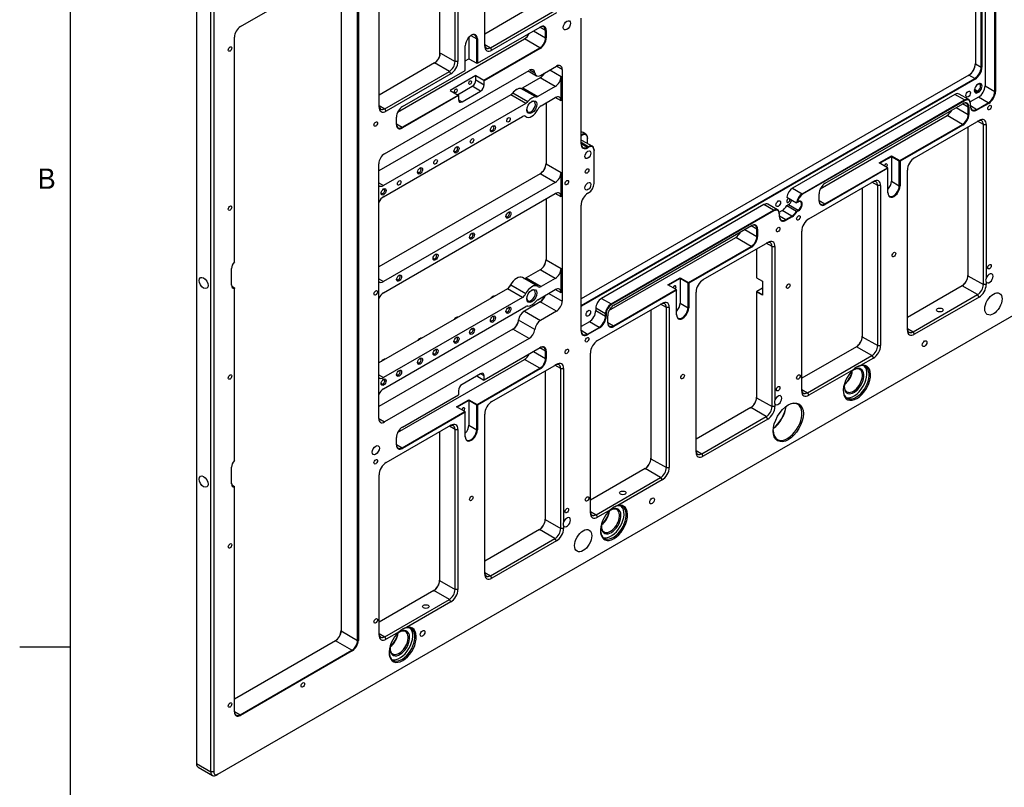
# Model space of a CAD drawing. Extents: x 0 to 826, y -21 to 621.
# Tile 5 of 20: x 15 to 112, y 375 to 451. Entities that reach past the tile are written whole.
import ezdxf
from ezdxf.enums import TextEntityAlignment as Align

# ---------------------------------------------------------------- set-up
doc = ezdxf.new("R2010")
doc.units = 0
for name, color, linetype in [('DEFAULT', 7, 'CONTINUOUS'), ('LAYER0$C$L0', 7, 'CONTINUOUS'), ('LAYER1$C$L1', 7, 'CONTINUOUS'), ('MKA-275630B', 7, 'CONTINUOUS')]:
    doc.layers.add(name, color=color, linetype=linetype)
doc.styles.add('SEACAD_ARIAL_TTF', font='txt')

# ---------------------------------------------------------------- blocks, each defined once
blk = doc.blocks.new('SE19')
at = {"layer": 'MKA-275630B', "color": 7, "linetype": 'CONTINUOUS'}
for p, q in [((60.848, 448.582), (60.848, 464.369)), ((56.406, 462.621), (56.406, 447.568)), ((57.926, 447.058), (57.926, 462.846)), ((58.209, 462.846), (58.209, 447.058)), ((50.431, 442.567), (50.431, 457.754)), ((36.769, 450.509), (47.787, 456.87)), ((48.318, 389.956), (48.318, 456.523)), ((48.388, 456.523), (48.388, 389.956)), ((109.794, 446.485), (109.794, 456.446)), ((109.864, 456.446), (109.864, 446.485)), ((110.182, 456.736), (110.182, 444.644)), ((111.137, 444.093), (111.137, 456.487)), ((111.208, 456.487), (111.208, 444.093)), ((46.691, 456.237), (46.691, 390.895)), ((109.228, 454.446), (109.228, 446.811)), ((32.429, 453.837), (32.429, 377.805)), ((33.843, 376.989), (33.843, 453.021)), ((34.126, 453.021), (34.126, 376.989)), ((66.328, 452.929), (60.848, 449.766)), ((61.413, 448.418), (67.777, 452.093)), ((67.919, 451.848), (61.555, 448.173)), ((60.129, 446.878), (66.316, 450.451)), ((70.351, 438.94), (70.351, 451.335)), ((36.168, 427.288), (36.168, 449.468)), ((59.494, 449.629), (60.059, 449.303)), ((65.659, 450.071), (66.847, 449.385)), ((66.847, 450.104), (66.281, 450.43)), ((66.847, 449.385), (66.847, 450.104)), ((66.847, 450.104), (66.917, 450.104)), ((66.917, 450.104), (66.917, 449.385)), ((52.265, 442.068), (64.761, 449.283)), ((58.927, 446.184), (58.927, 448.609)), ((59.274, 449.438), (59.274, 447.332)), ((60.059, 446.878), (60.059, 449.303)), ((60.129, 449.303), (60.059, 449.303)), ((60.129, 449.303), (60.129, 446.878)), ((60.848, 448.745), (61.413, 448.418)), ((66.281, 448.405), (64.761, 449.283)), ((66.847, 449.385), (66.917, 449.385)), ((56.441, 447.681), (56.476, 447.895)), ((56.476, 447.895), (57.926, 447.058)), ((60.766, 445.221), (66.281, 448.405)), ((66.316, 448.344), (60.801, 445.16)), ((61.555, 448.173), (61.413, 448.418)), ((66.281, 448.405), (66.316, 448.344)), ((55.911, 446.915), (50.431, 443.751)), ((57.36, 446.078), (55.911, 446.915)), ((58.209, 447.058), (57.926, 447.058)), ((58.927, 447.132), (59.274, 447.332)), ((59.274, 447.332), (60.059, 446.878)), ((60.129, 446.878), (60.059, 446.878)), ((60.094, 446.858), (60.059, 446.878)), ((60.094, 446.858), (60.129, 446.878)), ((66.346, 445.691), (67.919, 446.599)), ((68.484, 446.273), (67.919, 446.599)), ((109.228, 446.811), (109.794, 446.485)), ((50.968, 437.956), (65.223, 446.186)), ((50.996, 442.404), (57.36, 446.078)), ((57.502, 445.833), (51.138, 442.159)), ((52.74, 442.612), (58.927, 446.184)), ((57.502, 445.833), (57.36, 446.078)), ((59.981, 445.674), (57.435, 444.204)), ((59.981, 445.674), (60.766, 445.221)), ((59.981, 445.233), (59.981, 445.674)), ((65.121, 446.127), (65.946, 445.651)), ((65.294, 446.222), (65.784, 445.939)), ((67.268, 446.224), (68.371, 445.587)), ((68.371, 443.17), (68.371, 445.587)), ((68.484, 446.273), (68.484, 423.411)), ((108.591, 445.709), (70.351, 423.631)), ((109.157, 445.383), (108.591, 445.709)), ((109.864, 446.485), (109.794, 446.485)), ((58.171, 443.78), (59.627, 444.621)), ((60.447, 444.147), (59.627, 444.621)), ((59.981, 445.233), (60.801, 444.76)), ((60.801, 445.16), (60.766, 445.221)), ((60.801, 444.76), (60.801, 445.16)), ((66.328, 445.46), (64.607, 444.467)), ((67.806, 444.607), (66.328, 445.46)), ((70.351, 422.978), (109.157, 445.383)), ((109.193, 445.321), (70.387, 422.917)), ((109.193, 445.321), (109.157, 445.383)), ((109.475, 444.807), (109.532, 444.84)), ((110.182, 444.644), (111.137, 444.093)), ((63.424, 443.784), (50.402, 436.266)), ((52.705, 440.567), (58.22, 443.751)), ((58.255, 443.69), (52.74, 440.506)), ((57.435, 444.204), (58.22, 443.751)), ((58.22, 443.751), (58.255, 443.69)), ((58.255, 443.69), (58.255, 443.29)), ((58.609, 443.086), (60.447, 444.147)), ((64.902, 442.93), (63.424, 443.784)), ((63.633, 443.968), (63.615, 443.963)), ((63.633, 443.968), (65.111, 443.114)), ((64.015, 444.305), (63.98, 444.284)), ((65.876, 443.556), (64.398, 444.41)), ((64.607, 444.467), (66.085, 443.613)), ((67.806, 444.607), (66.085, 443.613)), ((107.213, 443.811), (91.204, 434.568)), ((108.167, 443.26), (107.213, 443.811)), ((108.567, 443.299), (107.613, 443.85)), ((109.128, 444.273), (109.405, 444.113)), ((109.139, 444.331), (109.461, 444.146)), ((109.405, 444.113), (109.461, 444.146)), ((109.405, 444.113), (109.475, 443.99)), ((109.461, 444.146), (109.532, 444.023)), ((109.532, 444.023), (109.475, 443.99)), ((111.208, 444.093), (111.137, 444.093)), ((50.431, 442.731), (50.996, 442.404)), ((64.902, 442.93), (50.855, 434.82)), ((58.255, 443.29), (58.609, 443.086)), ((66.422, 442.697), (67.806, 443.496)), ((66.893, 442.97), (66.893, 436.969)), ((68.371, 443.17), (67.806, 443.496)), ((92.158, 434.017), (108.167, 443.26)), ((108.203, 443.198), (92.194, 433.956)), ((94.408, 435.055), (107.985, 442.893)), ((108.515, 442.546), (107.949, 442.873)), ((108.203, 443.198), (108.167, 443.26)), ((109.546, 443.541), (108.72, 443.064)), ((108.733, 442.892), (108.733, 442.933)), ((108.733, 442.664), (108.733, 442.892)), ((108.733, 442.704), (109.369, 442.337)), ((109.369, 442.337), (110.501, 442.99)), ((110.536, 442.929), (109.405, 442.276)), ((110.501, 442.99), (109.546, 443.541)), ((110.536, 442.929), (110.501, 442.99)), ((51.138, 442.159), (50.996, 442.404)), ((93.933, 434.511), (106.429, 441.725)), ((107.949, 440.848), (106.429, 441.725)), ((107.327, 442.513), (108.515, 441.828)), ((108.515, 441.828), (108.515, 442.546)), ((108.586, 442.546), (108.515, 442.546)), ((108.586, 441.828), (108.515, 441.828)), ((108.586, 442.546), (108.586, 441.828)), ((109.405, 442.276), (109.369, 442.337)), ((34.55, 376.744), (147.009, 441.672)), ((50.855, 433.71), (64.565, 441.626)), ((52.139, 440.853), (52.139, 441.571)), ((52.139, 440.893), (52.705, 440.567)), ((64.812, 441.677), (64.943, 441.601)), ((64.893, 441.636), (64.835, 441.67)), ((101.762, 437.276), (107.949, 440.848)), ((107.985, 440.787), (101.798, 437.214)), ((103.223, 437.565), (109.587, 441.24)), ((107.985, 440.787), (107.949, 440.848)), ((110.011, 440.831), (109.446, 441.158)), ((110.011, 425.044), (110.011, 440.831)), ((110.011, 440.831), (110.294, 440.831)), ((110.294, 440.831), (110.294, 425.645)), ((52.74, 440.506), (52.705, 440.567)), ((70.422, 439.839), (70.351, 439.879)), ((70.351, 439.798), (70.422, 439.839)), ((70.351, 439.798), (70.387, 439.737)), ((70.457, 439.777), (70.387, 439.737)), ((70.422, 439.839), (70.457, 439.777)), ((70.822, 439.878), (70.539, 440.041)), ((108.491, 440.607), (108.491, 425.921)), ((71.058, 438.655), (70.351, 439.063)), ((70.351, 438.981), (70.988, 438.614)), ((71.458, 438.694), (70.504, 439.245)), ((70.988, 439.512), (70.988, 439.471)), ((70.988, 438.966), (70.988, 439.471)), ((70.988, 438.614), (71.058, 438.655)), ((70.988, 438.614), (71.023, 438.553)), ((71.094, 438.593), (71.023, 438.553)), ((71.058, 438.655), (71.094, 438.593)), ((71.624, 438.328), (71.624, 438.287)), ((71.624, 435.021), (71.624, 438.287)), ((50.402, 411.828), (50.402, 436.976)), ((66.893, 436.969), (68.371, 436.115)), ((99.74, 437.055), (100.942, 437.749)), ((100.56, 436.582), (99.74, 437.055)), ((100.942, 437.668), (99.811, 437.014)), ((100.942, 437.749), (101.762, 437.276)), ((100.942, 437.668), (100.942, 437.749)), ((100.942, 437.668), (100.942, 435.243)), ((101.727, 437.214), (100.942, 437.668)), ((101.727, 437.214), (101.762, 437.276)), ((101.727, 434.789), (101.727, 437.214)), ((101.727, 437.214), (101.798, 437.214)), ((101.798, 437.214), (101.762, 437.276)), ((101.798, 437.214), (101.798, 434.789)), ((66.328, 435.989), (50.402, 426.794)), ((67.806, 435.136), (66.328, 435.989)), ((68.371, 433.699), (68.371, 436.115)), ((94.373, 433.009), (100.56, 436.582)), ((100.596, 436.52), (94.408, 432.948)), ((100.56, 436.582), (100.596, 436.52)), ((100.56, 436.582), (100.596, 436.561)), ((100.596, 436.52), (100.596, 436.561)), ((100.596, 434.095), (100.596, 436.52)), ((102.516, 420.553), (102.516, 436.341)), ((50.402, 435.082), (50.855, 434.82)), ((67.806, 435.136), (50.855, 425.349)), ((92.806, 431.551), (99.17, 435.225)), ((99.594, 434.817), (99.029, 435.144)), ((100.942, 435.243), (101.727, 434.789)), ((50.855, 424.239), (67.806, 434.025)), ((68.371, 433.699), (67.806, 434.025)), ((71.023, 434.062), (71.094, 434.103)), ((91.204, 434.568), (92.158, 434.017)), ((92.194, 433.956), (92.158, 434.017)), ((93.807, 433.295), (93.807, 434.014)), ((98.074, 434.593), (98.074, 419.907)), ((99.594, 419.029), (99.594, 434.817)), ((99.877, 434.817), (99.594, 434.817)), ((99.877, 434.817), (99.877, 419.029)), ((101.727, 434.789), (101.798, 434.789)), ((66.893, 433.498), (66.893, 427.497)), ((89.73, 432.424), (88.775, 432.975)), ((90.642, 433.673), (91.597, 433.121)), ((91.674, 433.166), (91.597, 433.121)), ((91.674, 433.166), (91.774, 433.223)), ((93.807, 433.336), (94.373, 433.009)), ((94.373, 433.009), (94.408, 432.948)), ((70.351, 420.504), (70.351, 432.898)), ((88.375, 432.935), (72.366, 423.692)), ((73.321, 423.141), (89.33, 432.384)), ((89.365, 432.323), (73.356, 423.08)), ((89.33, 432.384), (88.375, 432.935)), ((89.33, 432.384), (89.365, 432.323)), ((89.883, 432.189), (90.162, 432.35)), ((89.896, 432.057), (89.896, 432.017)), ((89.896, 431.788), (89.896, 432.017)), ((91.116, 431.799), (90.162, 432.35)), ((90.638, 432.853), (90.784, 432.938)), ((90.638, 432.853), (91.593, 432.302)), ((90.784, 432.938), (91.738, 432.386)), ((91.593, 432.302), (91.738, 432.386)), ((91.593, 432.302), (91.642, 432.249)), ((91.774, 432.325), (91.642, 432.249)), ((91.774, 432.325), (91.738, 432.386)), ((89.896, 431.829), (90.532, 431.461)), ((90.532, 431.461), (91.116, 431.799)), ((90.532, 431.461), (90.567, 431.4)), ((91.152, 431.737), (90.567, 431.4)), ((91.116, 431.799), (91.152, 431.737)), ((73.574, 423.026), (87.151, 430.864)), ((86.493, 430.485), (87.681, 429.799)), ((87.681, 430.517), (87.115, 430.844)), ((87.681, 429.799), (87.681, 430.517)), ((87.752, 430.517), (87.681, 430.517)), ((87.752, 430.517), (87.752, 429.799)), ((92.099, 414.539), (92.099, 430.326)), ((73.099, 422.482), (85.595, 429.697)), ((82.389, 425.537), (88.753, 429.211)), ((87.115, 428.819), (85.595, 429.697)), ((87.752, 429.799), (87.681, 429.799)), ((89.177, 428.803), (88.611, 429.129)), ((80.928, 425.247), (87.115, 428.819)), ((87.151, 428.758), (80.963, 425.186)), ((87.151, 428.758), (87.115, 428.819)), ((87.657, 428.578), (87.657, 425.711)), ((89.177, 413.015), (89.177, 428.803)), ((89.177, 428.803), (89.46, 428.803)), ((89.46, 428.803), (89.46, 413.616)), ((66.893, 427.497), (68.371, 426.644)), ((35.885, 425.002), (35.885, 426.635)), ((66.328, 426.517), (64.944, 425.718)), ((67.806, 425.664), (66.328, 426.517)), ((68.371, 424.227), (68.371, 426.644)), ((50.402, 425.61), (50.855, 425.349)), ((64.015, 425.689), (63.98, 425.668)), ((66.043, 424.89), (64.565, 425.743)), ((64.944, 425.718), (66.422, 424.865)), ((67.806, 425.664), (66.422, 424.865)), ((78.906, 425.027), (80.108, 425.721)), ((80.108, 425.639), (78.976, 424.986)), ((80.108, 425.721), (80.928, 425.247)), ((80.108, 425.639), (80.108, 425.721)), ((80.108, 425.639), (80.108, 423.214)), ((80.893, 425.186), (80.108, 425.639)), ((80.893, 425.186), (80.928, 425.247)), ((80.963, 425.186), (80.928, 425.247)), ((87.657, 425.711), (88.223, 425.384)), ((88.223, 425.384), (88.223, 423.996)), ((108.491, 425.921), (110.011, 425.044)), ((110.294, 425.325), (110.294, 425.044)), ((35.91, 424.894), (36.168, 424.744)), ((36.168, 424.744), (36.168, 424.675)), ((36.168, 407.692), (36.168, 424.675)), ((63.087, 424.646), (50.402, 417.323)), ((64.565, 423.793), (63.087, 424.646)), ((63.415, 425.014), (63.407, 425.025)), ((63.415, 425.014), (64.893, 424.161)), ((66.085, 423.56), (67.806, 424.554)), ((68.371, 424.227), (67.806, 424.554)), ((73.539, 420.981), (79.726, 424.553)), ((79.761, 424.492), (73.574, 420.92)), ((79.726, 424.553), (78.906, 425.027)), ((79.726, 424.553), (79.761, 424.492)), ((79.726, 424.553), (79.761, 424.533)), ((79.761, 424.492), (79.761, 424.533)), ((79.761, 422.067), (79.761, 424.492)), ((80.893, 422.761), (80.893, 425.186)), ((80.893, 425.186), (80.963, 425.186)), ((80.963, 425.186), (80.963, 422.761)), ((81.682, 408.524), (81.682, 424.312)), ((87.657, 424.323), (87.692, 424.384)), ((87.657, 424.364), (87.692, 424.384)), ((87.657, 424.364), (87.657, 424.323)), ((88.223, 423.996), (87.657, 424.323)), ((87.657, 424.323), (87.657, 413.893)), ((88.223, 424.69), (87.692, 424.384)), ((87.692, 424.384), (88.223, 424.078)), ((107.925, 424.942), (102.516, 421.818)), ((109.446, 424.064), (107.925, 424.942)), ((110.294, 425.044), (110.011, 425.044)), ((64.565, 423.793), (50.855, 415.878)), ((61.631, 423.863), (61.603, 423.847)), ((66.328, 423.349), (64.755, 422.441)), ((67.919, 422.431), (66.328, 423.349)), ((67.155, 424.178), (68.484, 423.411)), ((72.366, 423.692), (73.321, 423.141)), ((103.082, 420.39), (109.446, 424.064)), ((109.587, 423.819), (103.223, 420.145)), ((109.587, 423.819), (109.446, 424.064)), ((50.855, 414.767), (64.902, 422.877)), ((64.755, 422.441), (64.719, 422.421)), ((64.755, 422.441), (66.346, 421.523)), ((67.919, 422.431), (66.346, 421.523)), ((70.351, 422.978), (70.387, 422.917)), ((71.801, 422.713), (71.801, 422.484)), ((72.755, 422.161), (71.801, 422.713)), ((71.801, 422.484), (72.755, 421.933)), ((71.972, 419.523), (78.336, 423.197)), ((73.321, 423.141), (73.356, 423.08)), ((77.24, 422.564), (77.24, 407.878)), ((78.76, 422.788), (78.194, 423.115)), ((78.76, 407.001), (78.76, 422.788)), ((79.043, 422.788), (78.76, 422.788)), ((79.043, 422.788), (79.043, 407.001)), ((80.108, 423.214), (80.893, 422.761)), ((80.893, 422.761), (80.963, 422.761)), ((58.039, 421.789), (58.011, 421.773)), ((64.193, 421.546), (64.193, 421.581)), ((65.784, 420.627), (64.193, 421.546)), ((71.164, 421.382), (70.351, 420.912)), ((72.119, 420.831), (71.164, 421.382)), ((72.755, 421.933), (72.755, 422.161)), ((72.755, 422.161), (72.826, 422.161)), ((72.755, 421.933), (72.826, 421.933)), ((72.826, 422.161), (72.826, 421.933)), ((72.973, 421.267), (72.973, 421.985)), ((63.632, 420.65), (50.402, 413.012)), ((65.223, 419.732), (63.632, 420.65)), ((70.351, 420.545), (70.988, 420.177)), ((70.988, 420.177), (72.119, 420.831)), ((72.154, 420.769), (71.023, 420.116)), ((72.119, 420.831), (72.154, 420.769)), ((72.973, 421.307), (73.539, 420.981)), ((73.539, 420.981), (73.574, 420.92)), ((102.516, 420.716), (103.082, 420.39)), ((103.223, 420.145), (103.082, 420.39)), ((65.223, 419.732), (50.968, 411.501)), ((54.447, 419.715), (54.419, 419.699)), ((70.988, 420.177), (71.023, 420.116)), ((98.074, 419.907), (99.594, 419.029)), ((60.801, 415.651), (66.316, 418.836)), ((65.659, 418.456), (66.847, 417.77)), ((66.847, 418.489), (66.281, 418.815)), ((66.847, 417.77), (66.847, 418.489)), ((66.917, 418.489), (66.847, 418.489)), ((66.917, 418.489), (66.917, 417.77)), ((97.508, 418.927), (92.099, 415.804)), ((99.029, 418.05), (97.508, 418.927)), ((99.594, 419.029), (99.877, 419.029)), ((50.855, 417.641), (50.827, 417.625)), ((52.265, 410.454), (64.761, 417.668)), ((66.281, 416.791), (64.761, 417.668)), ((66.917, 417.77), (66.847, 417.77)), ((71.265, 402.51), (71.265, 418.298)), ((92.665, 414.375), (99.029, 418.05)), ((99.17, 417.805), (97.905, 417.074)), ((99.029, 418.05), (99.17, 417.805)), ((60.094, 413.218), (66.281, 416.791)), ((66.316, 416.729), (60.129, 413.157)), ((61.555, 413.508), (67.919, 417.182)), ((66.316, 416.729), (66.281, 416.791)), ((66.823, 416.55), (66.823, 401.864)), ((68.343, 416.774), (67.777, 417.101)), ((68.343, 400.986), (68.343, 416.774)), ((68.343, 416.774), (68.626, 416.774)), ((68.626, 416.774), (68.626, 401.587)), ((97.182, 416.657), (92.806, 414.13)), ((50.402, 416.139), (50.855, 415.878)), ((60.447, 416.256), (58.609, 415.194)), ((60.066, 416.035), (60.766, 415.631)), ((60.801, 416.052), (60.447, 416.256)), ((60.766, 415.631), (60.801, 415.651)), ((60.801, 415.651), (60.801, 416.052)), ((58.255, 414.582), (58.255, 414.182)), ((92.099, 414.702), (92.665, 414.375)), ((52.74, 410.997), (58.255, 414.182)), ((58.072, 412.998), (59.274, 413.692)), ((59.274, 413.61), (58.142, 412.957)), ((59.274, 413.692), (60.094, 413.218)), ((59.274, 413.61), (59.274, 413.692)), ((59.274, 413.61), (59.274, 411.185)), ((60.059, 413.157), (59.274, 413.61)), ((87.657, 413.893), (89.177, 413.015)), ((92.665, 414.375), (92.806, 414.13)), ((58.892, 412.524), (58.072, 412.998)), ((60.059, 413.157), (60.094, 413.218)), ((60.059, 410.732), (60.059, 413.157)), ((60.059, 413.157), (60.129, 413.157)), ((60.129, 413.157), (60.094, 413.218)), ((60.129, 413.157), (60.129, 410.732)), ((87.091, 412.913), (81.682, 409.79)), ((88.611, 412.035), (87.091, 412.913)), ((89.46, 413.015), (89.177, 413.015)), ((89.46, 413.296), (89.46, 413.015)), ((50.402, 411.828), (50.968, 411.501)), ((52.705, 408.952), (58.892, 412.524)), ((58.927, 412.463), (52.74, 408.891)), ((58.892, 412.524), (58.927, 412.463)), ((58.892, 412.524), (58.927, 412.504)), ((58.927, 412.463), (58.927, 412.504)), ((58.927, 410.038), (58.927, 412.463)), ((60.848, 396.496), (60.848, 412.283)), ((82.248, 408.361), (88.611, 412.035)), ((88.753, 411.79), (82.389, 408.116)), ((88.753, 411.79), (88.611, 412.035)), ((51.138, 407.494), (57.502, 411.168)), ((57.926, 410.76), (57.36, 411.086)), ((57.926, 394.972), (57.926, 410.76)), ((57.926, 410.76), (58.209, 410.76)), ((58.209, 410.76), (58.209, 394.972)), ((59.274, 411.185), (60.059, 410.732)), ((60.059, 410.732), (60.129, 410.732)), ((52.139, 409.238), (52.139, 409.956)), ((56.406, 410.535), (56.406, 395.85)), ((52.139, 409.279), (52.705, 408.952)), ((52.705, 408.952), (52.74, 408.891)), ((77.24, 407.878), (78.76, 407.001)), ((81.682, 408.688), (82.248, 408.361)), ((82.389, 408.116), (82.248, 408.361)), ((35.885, 405.406), (35.885, 407.039)), ((76.674, 406.899), (71.265, 403.776)), ((78.194, 406.021), (76.674, 406.899)), ((78.76, 407.001), (79.043, 407.001)), ((50.431, 390.481), (50.431, 406.269)), ((71.83, 402.347), (78.194, 406.021)), ((78.194, 406.021), (78.336, 405.776)), ((35.91, 405.298), (36.168, 405.148)), ((36.168, 405.079), (36.168, 405.148)), ((36.168, 382.9), (36.168, 405.079)), ((78.336, 405.776), (73.96, 403.249)), ((71.265, 402.673), (71.83, 402.347)), ((71.83, 402.347), (71.972, 402.102)), ((73.237, 402.832), (71.972, 402.102)), ((66.823, 401.864), (68.343, 400.986)), ((68.626, 400.986), (68.343, 400.986)), ((68.626, 401.267), (68.626, 400.986)), ((66.257, 400.884), (60.848, 397.761)), ((61.413, 396.332), (67.777, 400.007)), ((67.777, 400.007), (66.257, 400.884)), ((67.919, 399.762), (67.777, 400.007)), ((67.919, 399.762), (61.555, 396.087)), ((60.848, 396.659), (61.413, 396.332)), ((61.555, 396.087), (61.413, 396.332)), ((56.406, 395.85), (57.926, 394.972)), ((55.84, 394.87), (50.431, 391.747)), ((57.36, 393.992), (55.84, 394.87)), ((58.209, 394.972), (57.926, 394.972)), ((50.996, 390.318), (57.36, 393.992)), ((57.502, 393.747), (53.125, 391.221)), ((57.502, 393.747), (57.36, 393.992)), ((46.691, 390.895), (48.318, 389.956)), ((50.431, 390.645), (50.996, 390.318)), ((51.138, 390.073), (50.996, 390.318)), ((52.403, 390.803), (51.138, 390.073)), ((46.126, 389.915), (36.168, 384.166)), ((47.752, 388.976), (46.126, 389.915)), ((48.388, 389.956), (48.318, 389.956)), ((36.734, 382.614), (47.752, 388.976)), ((47.787, 388.914), (36.769, 382.553)), ((47.787, 388.914), (47.752, 388.976)), ((36.168, 382.941), (36.734, 382.614)), ((36.769, 382.553), (36.734, 382.614)), ((32.429, 377.805), (33.843, 376.989)), ((32.595, 377.439), (34.009, 376.623)), ((34.126, 376.989), (33.843, 376.989)), ((34.55, 376.744), (34.409, 376.662))]:
    blk.add_line(p, q, dxfattribs=at)
for centre in [(98.411, 415.363), (74.466, 401.538), (53.632, 389.509)]:
    blk.add_arc(centre, 1.785, 106.48195, 133.51805, dxfattribs=at)
for centre, major_axis, start_param, end_param in [((36.769, 449.815), (-0.425, -0.736), 3.926991, 5.497787), ((66.281, 449.777), (-0.4, -0.693), 2.356194, 3.926991), ((66.316, 449.757), (-0.425, -0.736), 2.356194, 3.926991), ((59.528, 448.956), (-0.425, -0.736), 2.356194, 5.497787), ((59.493, 448.977), (-0.4, -0.693), 2.356194, 3.89621), ((64.761, 449.936), (-0.4, -0.693), 0.785398, 1.728229), ((61.413, 449.072), (0.4, 0.693), 2.356194, 3.926991), ((61.555, 448.99), (0.5, 0.866), 2.356194, 3.926991), ((66.281, 449.058), (-0.4, -0.693), 0.785398, 2.356194), ((66.316, 449.038), (0.425, 0.736), 3.926991, 5.497787), ((55.875, 447.589), (-0.425, -0.736), 0.785398, 2.011493), ((55.911, 447.568), (0.4, 0.693), 3.926991, 5.497787), ((57.36, 446.731), (-0.4, -0.693), 0.785398, 2.356194), ((57.502, 446.65), (0.5, 0.866), 3.926991, 5.497787), ((67.919, 445.946), (-0.4, -0.693), 2.356194, 3.926991), ((108.556, 446.464), (-0.475, -0.823), 0.785398, 2.356194), ((108.591, 446.444), (0.45, 0.779), 3.926991, 5.497787), ((65.223, 445.533), (-0.4, -0.693), 2.481522, 3.926991), ((66.346, 446.344), (0.4, 0.693), 2.481522, 3.926991), ((66.292, 446.134), (-0.425, -0.736), 0.785398, 1.605218), ((66.328, 446.113), (0.4, 0.693), 3.926991, 4.773636), ((67.806, 445.26), (0.4, 0.693), 3.926991, 5.497787), ((109.157, 446.117), (-0.45, -0.779), 0.785398, 2.356194), ((109.193, 446.097), (0.475, 0.823), 3.926991, 5.497787), ((59.627, 445.029), (-0.25, -0.433), 0.785398, 2.356194), ((60.447, 444.555), (0.25, 0.433), 3.926991, 5.497787), ((109.475, 444.399), (0.25, 0.433), 0.785398, 3.926991), ((109.461, 444.472), (-0.2, -0.346), 0.785398, 3.903382), ((109.532, 444.431), (-0.25, -0.433), 0.785398, 3.926991), ((109.546, 444.276), (-0.45, -0.779), 0.785398, 2.356194), ((63.389, 444.294), (-0.325, -0.563), 0.785398, 1.299798), ((63.424, 444.274), (-0.3, -0.52), 0.785398, 1.299798), ((63.98, 443.427), (0.525, 0.909), 0.785398, 1.299798), ((64.015, 443.407), (0.55, 0.953), 0.270998, 1.299798), ((64.607, 444.957), (-0.3, -0.52), 0.270998, 0.785398), ((67.806, 442.843), (-0.4, -0.693), 2.356194, 3.926991), ((107.213, 443.158), (-0.4, -0.693), 3.141593, 3.926991), ((109.405, 444.44), (0.2, 0.346), 2.474482, 3.926991), ((110.501, 443.725), (-0.45, -0.779), 0.785398, 2.356194), ((110.536, 443.705), (0.475, 0.823), 3.926991, 5.497787), ((50.996, 443.057), (0.4, 0.693), 2.356194, 3.926991), ((58.609, 443.494), (0.25, 0.433), 2.356194, 3.926991), ((64.902, 443.42), (-0.3, -0.52), 0.785398, 1.299798), ((65.493, 442.553), (0.55, 0.953), 0.270998, 1.299798), ((65.423, 442.594), (-0.3, -0.52), 0, 3.846786), ((66.085, 444.103), (-0.3, -0.52), 0.270998, 0.785398), ((66.422, 442.208), (-0.3, -0.52), 3.926991, 4.809398), ((107.949, 442.219), (-0.4, -0.693), 2.356194, 3.926991), ((107.985, 442.199), (-0.425, -0.736), 2.356194, 3.926991), ((108.167, 442.606), (-0.4, -0.693), 2.356194, 3.926991), ((108.203, 442.586), (-0.375, -0.65), 2.356194, 3.926991), ((109.369, 443.072), (0.45, 0.779), 2.356194, 3.926991), ((51.138, 442.976), (0.5, 0.866), 2.356194, 3.926991), ((52.74, 441.918), (-0.425, -0.736), 3.926991, 5.497787), ((64.565, 441.136), (-0.3, -0.52), 3.044584, 3.926991), ((65.493, 442.553), (0.55, 0.953), 3.044584, 4.809398), ((65.423, 442.594), (-0.3, -0.52), 5.577992, 6.283185), ((106.429, 442.379), (-0.4, -0.693), 0.785398, 1.728229), ((107.949, 441.501), (-0.4, -0.693), 0.785398, 2.356194), ((107.985, 441.481), (0.425, 0.736), 3.926991, 5.497787), ((109.405, 443.051), (0.475, 0.823), 2.356194, 3.926991), ((52.705, 441.22), (0.4, 0.693), 2.356194, 3.926991), ((52.74, 441.2), (0.425, 0.736), 2.356194, 3.926991), ((109.446, 440.505), (-0.4, -0.693), 2.356194, 3.926991), ((109.587, 440.423), (-0.5, -0.866), 2.356194, 3.926991), ((61.589, 440.462), (-0.125, -0.217), 5.681921, 6.283185), ((61.589, 440.462), (-0.125, -0.217), 0, 3.742857), ((70.139, 439.349), (-0.4, -0.693), 3.141593, 3.542594), ((70.422, 439.185), (-0.4, -0.693), 2.356194, 3.926991), ((70.457, 439.165), (-0.375, -0.65), 2.356194, 3.926991), ((70.387, 440.512), (0.475, 0.823), 3.874335, 3.926991), ((70.104, 438.553), (-0.4, -0.693), 3.141593, 3.474174), ((70.988, 439.349), (0.45, 0.779), 2.356194, 3.926991), ((71.023, 439.328), (0.475, 0.823), 2.356194, 3.926991), ((50.968, 437.303), (-0.4, -0.693), 3.926991, 5.497787), ((57.997, 438.388), (-0.125, -0.217), 5.681921, 6.283185), ((57.997, 438.388), (-0.125, -0.217), 0, 3.742857), ((71.058, 438.001), (-0.4, -0.693), 2.356194, 3.926991), ((71.094, 437.981), (-0.375, -0.65), 2.356194, 3.926991), ((66.292, 436.662), (-0.425, -0.736), 0.785398, 2.356194), ((66.328, 436.642), (0.4, 0.693), 3.926991, 5.497787), ((100.376, 436.729), (-0.123, -0.213), 1.426517, 4.856668), ((103.223, 436.749), (-0.5, -0.866), 3.926991, 5.497787), ((54.404, 436.315), (-0.125, -0.217), 5.681921, 6.283185), ((54.404, 436.315), (-0.125, -0.217), 0, 3.742857), ((67.806, 435.789), (0.4, 0.693), 3.926991, 5.497787), ((71.094, 434.715), (-0.375, -0.65), 0.785398, 2.356194), ((94.408, 434.361), (-0.425, -0.736), 3.926991, 5.497787), ((99.029, 434.491), (-0.4, -0.693), 2.356194, 3.926991), ((99.17, 434.409), (-0.5, -0.866), 2.356194, 3.926991), ((100.376, 434.916), (0.4, 0.693), 4.324909, 5.497787), ((50.855, 435.474), (0.4, 0.693), 2.999696, 3.926991), ((50.812, 434.241), (-0.125, -0.217), 5.681921, 6.283185), ((50.812, 434.241), (-0.125, -0.217), 0, 3.742857), ((67.806, 433.372), (-0.4, -0.693), 2.356194, 3.926991), ((71.023, 433.286), (-0.475, -0.823), 3.926991, 5.497787), ((91.204, 433.915), (-0.4, -0.693), 3.926991, 5.372459), ((92.158, 433.364), (-0.4, -0.693), 3.926991, 5.372459), ((92.194, 433.343), (0.375, 0.65), 0.785398, 2.154837), ((101.197, 434.442), (0.425, 0.736), 2.356194, 5.497787), ((101.161, 434.463), (0.4, 0.693), 2.356194, 5.497787), ((50.855, 433.057), (-0.4, -0.693), 3.926991, 4.854286), ((88.375, 432.282), (-0.4, -0.693), 3.141593, 3.926991), ((90.784, 433.346), (0.115, 0.199), 0.394582, 5.888604), ((90.572, 433.468), (0.115, 0.199), 4.315617, 5.109161), ((90.784, 433.346), (-0.25, -0.433), 0.785398, 2.009374), ((91.738, 432.795), (-0.25, -0.433), 0.785398, 3.926991), ((91.774, 432.774), (-0.275, -0.476), 0.785398, 3.926991), ((94.373, 433.663), (0.4, 0.693), 2.356194, 3.926991), ((94.408, 433.642), (0.425, 0.736), 2.356194, 3.926991), ((63.116, 431.954), (-0.123, -0.213), 0, 3.74), ((89.33, 431.731), (-0.4, -0.693), 2.356194, 3.926991), ((89.365, 431.71), (-0.375, -0.65), 2.356194, 3.926991), ((90.162, 433.126), (-0.475, -0.823), 0.785398, 1.5734), ((91.116, 432.574), (-0.475, -0.823), 0.785398, 1.5734), ((91.152, 432.554), (-0.5, -0.866), 0.785398, 1.552392), ((63.116, 431.954), (-0.123, -0.213), 5.684778, 6.283185), ((87.115, 430.191), (-0.4, -0.693), 2.356194, 3.926991), ((87.151, 430.17), (-0.425, -0.736), 2.356194, 3.926991), ((90.532, 432.196), (0.45, 0.779), 2.356194, 3.926991), ((90.567, 432.176), (0.475, 0.823), 2.356194, 3.926991), ((92.806, 430.735), (-0.5, -0.866), 3.926991, 5.497787), ((59.524, 429.881), (-0.123, -0.213), 0, 3.74), ((85.595, 430.35), (-0.4, -0.693), 0.785398, 1.728229), ((59.524, 429.881), (-0.123, -0.213), 5.684778, 6.283185), ((87.115, 429.472), (-0.4, -0.693), 0.785398, 2.356194), ((87.151, 429.452), (0.425, 0.736), 3.926991, 5.497787), ((88.611, 428.476), (-0.4, -0.693), 2.356194, 3.926991), ((88.753, 428.395), (-0.5, -0.866), 2.356194, 3.926991), ((36.345, 426.9), (-0.325, -0.563), 4.321782, 5.497787), ((55.932, 427.807), (-0.123, -0.213), 5.684778, 6.283185), ((55.932, 427.807), (-0.123, -0.213), 0, 3.74), ((66.292, 427.191), (-0.425, -0.736), 0.785398, 2.356194), ((66.328, 427.171), (0.4, 0.693), 3.926991, 5.497787), ((67.806, 426.317), (0.4, 0.693), 3.926991, 5.497787), ((110.619, 425.672), (0.25, 0.433), 2.75891, 8.236664), ((50.855, 426.002), (0.4, 0.693), 2.999696, 3.926991), ((52.34, 425.733), (-0.123, -0.213), 5.684778, 6.283185), ((52.34, 425.733), (-0.123, -0.213), 0, 3.74), ((63.98, 424.811), (-0.525, -0.909), 3.926991, 4.809398), ((64.015, 424.791), (-0.55, -0.953), 3.141593, 4.809398), ((64.944, 426.208), (0.3, 0.52), 3.305001, 3.926991), ((82.389, 424.72), (-0.5, -0.866), 3.926991, 5.497787), ((107.89, 425.615), (-0.425, -0.736), 0.785398, 2.356194), ((107.925, 425.595), (0.4, 0.693), 3.926991, 5.497787), ((110.945, 425.485), (0.707, 0), 2.738877, 3.544308), ((36.31, 425.288), (0.3, 0.52), 2.356194, 3.587154), ((36.345, 425.267), (0.325, 0.563), 2.356194, 3.5322), ((50.855, 423.585), (-0.4, -0.693), 3.926991, 4.854286), ((63.052, 425.157), (-0.325, -0.563), 0.785398, 1.667805), ((63.087, 425.136), (0.3, 0.52), 3.926991, 4.809398), ((65.493, 423.937), (-0.55, -0.953), 3.044584, 4.809398), ((65.423, 423.978), (-0.3, -0.52), 0, 3.846786), ((66.422, 425.355), (0.3, 0.52), 3.044584, 3.926991), ((67.806, 423.901), (-0.4, -0.693), 2.356194, 3.926991), ((79.542, 424.7), (-0.123, -0.213), 1.426517, 4.856668), ((109.446, 424.717), (-0.4, -0.693), 0.785398, 2.356194), ((109.587, 424.635), (0.5, 0.866), 3.926991, 5.497787), ((61.603, 423.438), (0.25, 0.433), 0.785398, 1.320925), ((61.631, 423.422), (-0.27, -0.468), 3.412148, 4.441833), ((64.565, 424.283), (0.3, 0.52), 3.926991, 4.809398), ((65.423, 423.978), (-0.3, -0.52), 5.577992, 6.283185), ((65.493, 423.937), (-0.55, -0.953), 0.270998, 1.299798), ((66.085, 423.07), (0.3, 0.52), 0.785398, 1.299798), ((66.292, 424.023), (-0.425, -0.736), 0.785398, 1.839375), ((66.328, 424.003), (0.4, 0.693), 3.926991, 5.016974), ((67.919, 423.084), (0.4, 0.693), 3.926991, 5.497787), ((72.366, 423.039), (-0.4, -0.693), 3.926991, 5.497787), ((78.336, 422.38), (-0.5, -0.866), 2.356194, 3.926991), ((63.116, 422.565), (-0.123, -0.213), 5.684778, 6.283185), ((63.116, 422.565), (-0.123, -0.213), 0, 3.74), ((64.755, 421.788), (0.4, 0.693), 0.785398, 2.230867), ((64.719, 421.808), (-0.375, -0.65), 3.926991, 5.372459), ((64.902, 422.387), (0.3, 0.52), 0.270998, 0.785398), ((70.387, 423.692), (0.475, 0.823), 3.874335, 3.926991), ((71.164, 422.117), (-0.45, -0.779), 0.785398, 2.356194), ((73.321, 422.488), (-0.4, -0.693), 3.926991, 5.497787), ((73.356, 422.468), (0.375, 0.65), 0.785398, 2.356194), ((73.574, 422.332), (-0.425, -0.736), 3.926991, 5.497787), ((78.194, 422.462), (-0.4, -0.693), 2.356194, 3.926991), ((79.542, 422.887), (0.4, 0.693), 4.324909, 5.497787), ((80.362, 422.414), (0.425, 0.736), 2.356194, 5.497787), ((80.327, 422.434), (0.4, 0.693), 2.356194, 5.497787), ((58.011, 421.365), (0.25, 0.433), 0.785398, 1.320925), ((58.039, 421.348), (-0.27, -0.468), 3.412148, 4.441833), ((61.589, 421.683), (-0.125, -0.217), 5.681921, 6.283185), ((61.589, 421.683), (-0.125, -0.217), 0, 3.742857), ((63.597, 421.324), (-0.425, -0.736), 0.785398, 2.230867), ((63.632, 421.303), (0.4, 0.693), 3.926991, 5.372459), ((66.346, 420.869), (0.4, 0.693), 0.785398, 2.230867), ((72.119, 421.565), (-0.45, -0.779), 0.785398, 2.356194), ((72.154, 421.545), (0.475, 0.823), 3.926991, 5.497787), ((59.524, 420.491), (-0.123, -0.213), 5.684778, 6.283185), ((59.524, 420.491), (-0.123, -0.213), 0, 3.74), ((65.223, 420.385), (0.4, 0.693), 3.926991, 5.372459), ((70.988, 420.912), (0.45, 0.779), 2.356194, 3.926991), ((71.023, 420.892), (0.475, 0.823), 2.356194, 3.926991), ((73.539, 421.634), (0.4, 0.693), 2.356194, 3.926991), ((73.574, 421.614), (0.425, 0.736), 2.356194, 3.926991), ((103.082, 421.043), (0.4, 0.693), 2.356194, 3.926991), ((103.223, 420.961), (0.5, 0.866), 2.356194, 3.926991), ((54.419, 419.291), (0.25, 0.433), 0.785398, 1.320925), ((54.447, 419.274), (-0.27, -0.468), 3.412148, 4.441833), ((57.997, 419.609), (-0.125, -0.217), 5.681921, 6.283185), ((57.997, 419.609), (-0.125, -0.217), 0, 3.742857), ((71.972, 418.706), (-0.5, -0.866), 3.926991, 5.497787), ((97.473, 419.601), (-0.425, -0.736), 0.785398, 2.356194), ((97.508, 419.58), (0.4, 0.693), 3.926991, 5.497787), ((55.932, 418.417), (-0.123, -0.213), 0, 3.740001), ((66.281, 418.162), (-0.4, -0.693), 2.356194, 3.926991), ((66.316, 418.142), (-0.425, -0.736), 2.356194, 3.926991), ((99.029, 418.703), (-0.4, -0.693), 0.785398, 2.356194), ((99.17, 418.621), (0.5, 0.866), 3.926991, 5.497787), ((50.827, 417.217), (0.25, 0.433), 0.785398, 1.320925), ((50.855, 417.2), (-0.27, -0.468), 3.412148, 4.441833), ((54.404, 417.535), (-0.125, -0.217), 0, 3.742858), ((55.932, 418.417), (-0.123, -0.213), 5.684777, 6.283185), ((64.761, 418.321), (-0.4, -0.693), 0.785398, 1.728229), ((66.281, 417.444), (-0.4, -0.693), 0.785398, 2.356194), ((66.316, 417.423), (0.425, 0.736), 3.926991, 5.497787), ((52.34, 416.343), (-0.123, -0.213), 0, 3.74), ((54.404, 417.535), (-0.125, -0.217), 5.68192, 6.283185), ((67.777, 416.448), (-0.4, -0.693), 2.356194, 3.926991), ((67.919, 416.366), (-0.5, -0.866), 2.356194, 3.926991), ((97.544, 415.371), (-0.95, -1.645), 4.19928, 9.937887), ((97.261, 415.535), (0.685, 1.186), 1.994213, 6.283185), ((96.2, 416.147), (0.635, 1.1), 4.046178, 5.3786), ((96.129, 416.188), (-0.685, -1.186), 0.971651, 2.169941), ((97.261, 415.535), (-0.9, -1.559), 0.118126, 3.023467), ((97.19, 415.576), (-0.635, -1.1), 0, 3.888357), ((97.473, 415.412), (-0.9, -1.559), 0, 3.926991), ((97.261, 415.535), (0.685, 1.186), 0, 1.147379), ((50.855, 416.531), (0.4, 0.693), 2.999696, 3.926991), ((50.812, 415.461), (-0.125, -0.217), 0, 3.742857), ((52.34, 416.343), (-0.123, -0.213), 5.684778, 6.283185), ((60.447, 415.847), (-0.25, -0.433), 2.356194, 3.926991), ((95.847, 416.351), (-0.95, -1.645), 1.270017, 1.871576), ((50.855, 414.114), (-0.4, -0.693), 3.926991, 4.854286), ((50.812, 415.461), (-0.125, -0.217), 5.681921, 6.283185), ((58.609, 414.786), (-0.25, -0.433), 3.926991, 5.497787), ((92.665, 415.029), (0.4, 0.693), 2.356194, 3.926991), ((92.806, 414.947), (0.5, 0.866), 2.356194, 3.926991), ((97.473, 415.412), (-0.9, -1.559), 5.525193, 6.283185), ((97.19, 415.576), (-0.635, -1.1), 5.536421, 6.283185), ((87.056, 413.587), (-0.425, -0.736), 0.785398, 2.356194), ((87.091, 413.566), (0.4, 0.693), 3.926991, 5.497787), ((90.111, 413.456), (0.707, 0), 2.738877, 3.544308), ((89.785, 413.644), (0.25, 0.433), 2.75891, 8.236664), ((58.708, 412.671), (-0.123, -0.213), 1.426517, 4.856668), ((61.555, 412.692), (-0.5, -0.866), 3.926991, 5.497787), ((88.611, 412.688), (-0.4, -0.693), 0.785398, 2.356194), ((88.753, 412.607), (0.5, 0.866), 3.926991, 5.497787), ((89.153, 412.405), (1, 1.732), 4.038916, 5.385862), ((89.082, 412.446), (-1.05, -1.819), 0.940957, 2.200636), ((90.709, 411.507), (-1, -1.732), 0, 3.902293), ((50.968, 412.154), (0.4, 0.693), 2.356194, 3.926991), ((52.74, 410.303), (-0.425, -0.736), 3.926991, 5.497787), ((57.36, 410.433), (-0.4, -0.693), 2.356194, 3.926991), ((57.502, 410.352), (-0.5, -0.866), 2.356194, 3.926991), ((58.708, 410.859), (0.4, 0.693), 4.324909, 5.497787), ((59.528, 410.385), (0.425, 0.736), 2.356194, 5.497787), ((59.493, 410.406), (0.4, 0.693), 2.356194, 5.497787), ((90.709, 411.507), (-1, -1.732), 5.522485, 6.283185), ((52.705, 409.605), (0.4, 0.693), 2.356194, 3.926991), ((52.74, 409.585), (0.425, 0.736), 2.356194, 3.926991), ((76.639, 407.572), (-0.425, -0.736), 0.785398, 2.356194), ((76.674, 407.552), (0.4, 0.693), 3.926991, 5.497787), ((82.248, 409.014), (0.4, 0.693), 2.356194, 3.926991), ((82.389, 408.933), (0.5, 0.866), 2.356194, 3.926991), ((36.345, 407.304), (-0.325, -0.563), 4.321782, 5.497787), ((51.138, 406.677), (-0.5, -0.866), 3.926991, 5.497787), ((78.194, 406.674), (-0.4, -0.693), 0.785398, 2.356194), ((78.336, 406.592), (0.5, 0.866), 3.926991, 5.497787), ((36.31, 405.692), (0.3, 0.52), 2.356194, 3.587154), ((36.345, 405.671), (0.325, 0.563), 2.356194, 3.5322), ((73.598, 401.547), (-0.95, -1.645), 4.19928, 9.937887), ((73.315, 401.71), (0.685, 1.186), 1.994213, 6.283185), ((73.315, 401.71), (-0.9, -1.559), 0.118126, 3.023467), ((73.245, 401.751), (-0.635, -1.1), 0, 3.888357), ((73.527, 401.587), (-0.9, -1.559), 0, 3.926991), ((73.315, 401.71), (0.685, 1.186), 0, 1.147379), ((66.222, 401.558), (-0.425, -0.736), 0.785398, 2.356194), ((68.951, 401.615), (0.25, 0.433), 2.75891, 8.236664), ((71.83, 403), (0.4, 0.693), 2.356194, 3.926991), ((71.972, 402.918), (0.5, 0.866), 2.356194, 3.926991), ((72.255, 402.322), (0.635, 1.1), 4.046178, 5.3786), ((72.184, 402.363), (-0.685, -1.186), 0.971651, 2.169941), ((71.901, 402.526), (-0.95, -1.645), 1.270017, 1.871576), ((66.257, 401.538), (0.4, 0.693), 3.926991, 5.497787), ((67.777, 400.66), (-0.4, -0.693), 0.785398, 2.356194), ((67.919, 400.578), (0.5, 0.866), 3.926991, 5.497787), ((69.276, 401.427), (0.707, 0), 2.738877, 3.544308), ((73.245, 401.751), (-0.635, -1.1), 5.536421, 6.283185), ((73.527, 401.587), (-0.9, -1.559), 5.525193, 6.283185), ((61.413, 396.986), (0.4, 0.693), 2.356194, 3.926991), ((61.555, 396.904), (0.5, 0.866), 2.356194, 3.926991), ((55.805, 395.544), (-0.425, -0.736), 0.785398, 2.356194), ((55.84, 395.523), (0.4, 0.693), 3.926991, 5.497787), ((57.36, 394.645), (-0.4, -0.693), 0.785398, 2.356194), ((57.502, 394.564), (0.5, 0.866), 3.926991, 5.497787), ((52.764, 389.518), (-0.95, -1.645), 4.19928, 9.937887), ((52.693, 389.559), (-0.9, -1.559), 0, 3.926991), ((46.09, 390.588), (-0.425, -0.736), 0.785398, 2.356194), ((46.126, 390.568), (0.4, 0.693), 3.926991, 5.497787), ((50.996, 390.971), (0.4, 0.693), 2.356194, 3.926991), ((51.138, 390.89), (0.5, 0.866), 2.356194, 3.926991), ((52.481, 389.681), (0.685, 1.186), 1.994213, 6.283185), ((51.42, 390.294), (0.635, 1.1), 4.046178, 5.3786), ((51.35, 390.334), (-0.685, -1.186), 0.971651, 2.169941), ((52.481, 389.681), (-0.9, -1.559), 0.118126, 3.023467), ((51.067, 390.498), (-0.95, -1.645), 1.270017, 1.871576), ((52.41, 389.722), (-0.635, -1.1), 0, 3.888357), ((52.481, 389.681), (0.685, 1.186), 0, 1.147379), ((47.752, 389.629), (-0.4, -0.693), 0.785398, 2.356194), ((47.787, 389.609), (0.425, 0.736), 3.926991, 5.497787), ((52.693, 389.559), (-0.9, -1.559), 5.525193, 6.283185), ((52.41, 389.722), (-0.635, -1.1), 5.536421, 6.283185), ((36.734, 383.268), (0.4, 0.693), 2.356194, 3.926991), ((36.769, 383.247), (0.425, 0.736), 2.356194, 3.926991), ((32.995, 378.132), (0.4, 0.693), 2.356194, 3.141593), ((34.409, 377.315), (0.4, 0.693), 2.356194, 3.926991), ((34.55, 377.234), (0.3, 0.52), 2.356194, 3.926991)]:
    blk.add_ellipse(centre, major_axis=major_axis, ratio=0.57735, start_param=start_param, end_param=end_param, dxfattribs=at)
for centre, major_axis in [((68.951, 450.624), (0.25, 0.433)), ((35.737, 448.288), (0.123, 0.213)), ((59.415, 444.98), (0.101, 0.174)), ((58.001, 444.164), (0.101, 0.174)), ((108.514, 443.843), (-0.162, -0.281)), ((65.493, 442.553), (0.35, 0.606)), ((110.619, 442.512), (0.123, 0.213)), ((50.105, 440.887), (0.123, 0.213)), ((61.659, 440.422), (0.175, 0.303)), ((63.187, 441.303), (0.123, 0.213)), ((59.595, 439.229), (0.123, 0.213)), ((58.067, 438.348), (0.175, 0.303)), ((71.023, 437.859), (0.207, 0.358)), ((56.003, 437.156), (0.123, 0.213)), ((54.475, 436.274), (0.175, 0.303)), ((70.939, 436.259), (0.123, 0.213)), ((52.41, 435.082), (0.123, 0.213)), ((68.951, 435.111), (0.123, 0.213)), ((71.023, 434.756), (0.207, 0.358)), ((50.883, 434.2), (0.175, 0.303)), ((89.79, 433.033), (0.162, 0.281)), ((35.737, 432.591), (0.123, 0.213)), ((63.187, 431.914), (0.173, 0.3)), ((91.774, 431.631), (0.123, 0.213)), ((59.595, 429.84), (0.173, 0.3)), ((89.785, 430.483), (0.123, 0.213)), ((56.003, 427.766), (0.173, 0.3)), ((101.197, 428.012), (0.123, 0.213)), ((110.619, 426.815), (0.123, 0.213)), ((33.136, 425.211), (0.305, -0.528)), ((52.41, 425.692), (0.173, 0.3)), ((50.105, 424.23), (0.123, 0.213)), ((65.493, 423.937), (0.35, 0.606)), ((90.779, 424.901), (0.123, 0.213)), ((111.003, 423.142), (0.6, 1.039)), ((63.187, 422.524), (0.173, 0.3)), ((71.065, 422.223), (-0.162, -0.281)), ((105.712, 422.545), (-0.324, 0)), ((61.659, 421.642), (0.175, 0.303)), ((59.595, 420.45), (0.173, 0.3)), ((58.067, 419.568), (0.175, 0.303)), ((70.939, 419.603), (0.123, 0.213)), ((104.214, 419.223), (0.162, 0.281)), ((56.003, 418.376), (0.173, 0.3)), ((68.951, 418.455), (0.123, 0.213)), ((54.475, 417.494), (0.175, 0.303)), ((52.41, 416.302), (0.173, 0.3)), ((35.737, 415.935), (0.123, 0.213)), ((50.883, 415.42), (0.175, 0.303)), ((80.362, 415.983), (0.123, 0.213)), ((91.774, 415.935), (0.123, 0.213)), ((89.785, 414.787), (0.123, 0.213)), ((90.779, 411.466), (1.05, 1.819)), ((50.105, 408.717), (0.25, 0.433)), ((50.105, 407.574), (0.123, 0.213)), ((33.136, 405.615), (0.305, -0.528)), ((59.528, 403.954), (0.123, 0.213)), ((70.939, 403.906), (0.123, 0.213)), ((74.461, 404.502), (-0.324, 0)), ((77.344, 403.709), (0.162, 0.281)), ((68.951, 402.758), (0.123, 0.213)), ((70.556, 399.79), (0.6, 1.039)), ((35.737, 399.278), (0.123, 0.213)), ((55.041, 393.29), (-0.324, 0)), ((50.105, 391.878), (0.123, 0.213)), ((54.717, 390.645), (0.162, 0.281)), ((42.921, 385.56), (0.123, 0.213)), ((35.737, 383.582), (0.123, 0.213))]:
    blk.add_ellipse(centre, major_axis=major_axis, ratio=0.57735, dxfattribs=at)

msp = doc.modelspace()

# ---------------------------------------------------------------- linework, layer by layer
at = {"layer": 'LAYER0$C$L0', "color": 7, "linetype": 'CONTINUOUS'}
for p, q in [((20, 20), (20, 574)), ((15, 389.3333), (20, 389.3333))]:
    msp.add_line(p, q, dxfattribs=at)

# ---------------------------------------------------------------- block references
at = {"layer": 'DEFAULT'}
msp.add_blockref('SE19', (0, 0), dxfattribs=at)

# ---------------------------------------------------------------- texts
at = {"layer": 'LAYER1$C$L1', "color": 7, "linetype": 'CONTINUOUS', "style": 'SEACAD_ARIAL_TTF'}
msp.add_text('B', height=2, dxfattribs=at).set_placement((16.7674, 436.4999), align=Align.TOP_LEFT)

doc.saveas('drawing.dxf')
